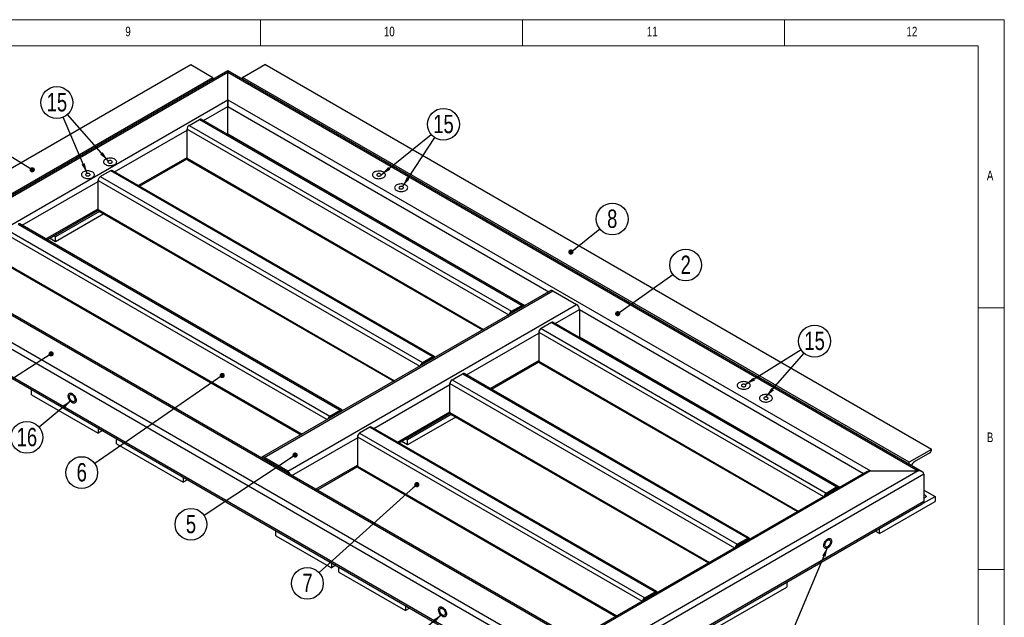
# Model space of a CAD drawing. Header units: millimetres. Extents: x 5 to 589, y 5 to 415.
# Tile 11 of 11: x 401 to 589, y 301 to 415. Entities that reach past the tile are written whole.
import ezdxf

# ---------------------------------------------------------------- set-up
doc = ezdxf.new("R2010")
doc.units = ezdxf.units.MM
doc.layers.add('NOTES', color=6, linetype='Continuous')
doc.layers.add('TRAIT-FORT', color=4, linetype='Continuous', lineweight=25)
doc.styles.add('SLDTEXTSTYLE0', font='TXT', dxfattribs={"width": 0.75})
doc.dimstyles.new('SLDDIMSTYLE2', dxfattribs={"dimtxt": 0.18, "dimasz": 1, "dimexe": 0, "dimexo": 0.0625, "dimgap": 0, "dimtad": 0, "dimtih": 1, "dimtoh": 1, "dimdec": 0, "dimrnd": 1e-09, "dimzin": 0, "dimdsep": 46, "dimtxsty": 'Standard', "dimblk1": 'DOT', "dimblk2": 'DOT', "dimsah": 1, "dimcen": 0.09, "dimadec": 0, "dimazin": 0, "dimtfac": 1, "dimtdec": 0, "dimtofl": 0, "dimtmove": 0, "dimatfit": 3, "dimldrblk": 'DOT', "dimfxl": 1, "dimfrac": 2, "dimtolj": 1, "dimtzin": 0, "dimarcsym": 0})
doc.dimstyles.new('SLDDIMSTYLE3', dxfattribs={"dimtxt": 0.18, "dimasz": 2, "dimexe": 0, "dimexo": 0.0625, "dimgap": 0, "dimtad": 0, "dimtih": 1, "dimtoh": 1, "dimdec": 0, "dimrnd": 1e-09, "dimzin": 0, "dimdsep": 46, "dimtxsty": 'Standard', "dimsah": 1, "dimcen": 0.09, "dimadec": 0, "dimazin": 0, "dimtfac": 2, "dimtdec": 0, "dimtofl": 0, "dimtmove": 0, "dimatfit": 3, "dimfxl": 1, "dimfrac": 2, "dimtolj": 1, "dimtzin": 0, "dimarcsym": 0})

# ---------------------------------------------------------------- blocks, each defined once
blk = doc.blocks.new('_Dot')
at = {"color": 0, "linetype": 'ByBlock', "lineweight": -2}
blk.add_line((-0.5, 0), (-1, 0), dxfattribs=at)
at = {"color": 0, "linetype": 'ByBlock', "const_width": 0.5}
blk.add_lwpolyline([(-0.25, 0, 1), (0.25, 0, 1)], format="xyb", close=True, dxfattribs=at)
blk = doc.blocks.new('SW_NOTE_4')
at = {"layer": 'NOTES', "color": 0}
blk.add_circle((2.47, 1.77), 3.04, dxfattribs=at)
at = {"layer": 'NOTES', "color": 0, "insert": (2.48, 3.58), "char_height": 3.5, "attachment_point": 2, "style": 'SLDTEXTSTYLE0'}
blk.add_mtext('2', dxfattribs=at)
blk = doc.blocks.new('SW_NOTE_7')
at = {"layer": 'NOTES', "color": 0}
blk.add_circle((-2.53, -1.68), 3.04, dxfattribs=at)
at = {"layer": 'NOTES', "color": 0, "insert": (-2.53, 0.13), "char_height": 3.5, "attachment_point": 2, "style": 'SLDTEXTSTYLE0'}
blk.add_mtext('5', dxfattribs=at)
blk = doc.blocks.new('SW_NOTE_8')
at = {"layer": 'NOTES', "color": 0}
blk.add_circle((-2.5, -1.73), 3.04, dxfattribs=at)
at = {"layer": 'NOTES', "color": 0, "insert": (-2.5, 0.08), "char_height": 3.5, "attachment_point": 2, "style": 'SLDTEXTSTYLE0'}
blk.add_mtext('6', dxfattribs=at)
blk = doc.blocks.new('SW_NOTE_9')
at = {"layer": 'NOTES', "color": 0}
blk.add_circle((2.38, 1.9), 3.04, dxfattribs=at)
at = {"layer": 'NOTES', "color": 0, "insert": (2.38, 3.71), "char_height": 3.5, "attachment_point": 2, "style": 'SLDTEXTSTYLE0'}
blk.add_mtext('8', dxfattribs=at)
blk = doc.blocks.new('SW_NOTE_11')
at = {"layer": 'NOTES', "color": 0}
blk.add_circle((-2.34, -1.95), 3.04, dxfattribs=at)
at = {"layer": 'NOTES', "color": 0, "insert": (-2.33, -0.13), "char_height": 3.5, "attachment_point": 2, "style": 'SLDTEXTSTYLE0'}
blk.add_mtext('16', dxfattribs=at)
blk = doc.blocks.new('SW_NOTE_13')
at = {"layer": 'NOTES', "color": 0}
blk.add_circle((-2.26, -2.04), 3.04, dxfattribs=at)
at = {"layer": 'NOTES', "color": 0, "insert": (-2.25, -0.22), "char_height": 3.5, "attachment_point": 2, "style": 'SLDTEXTSTYLE0'}
blk.add_mtext('7', dxfattribs=at)
blk = doc.blocks.new('SW_NOTE_15')
at = {"layer": 'NOTES', "color": 0}
blk.add_circle((2.36, 1.92), 3.04, dxfattribs=at)
at = {"layer": 'NOTES', "color": 0, "insert": (2.37, 3.73), "char_height": 3.5, "attachment_point": 2, "style": 'SLDTEXTSTYLE0'}
blk.add_mtext('15', dxfattribs=at)
blk = doc.blocks.new('SW_NOTE_16')
at = {"layer": 'NOTES', "color": 0}
blk.add_circle((-1.2, 2.8), 3.04, dxfattribs=at)
at = {"layer": 'NOTES', "color": 0, "insert": (-1.19, 4.61), "char_height": 3.5, "attachment_point": 2, "style": 'SLDTEXTSTYLE0'}
blk.add_mtext('15', dxfattribs=at)
blk = doc.blocks.new('SW_NOTE_17')
at = {"layer": 'NOTES', "color": 0}
blk.add_circle((2.58, 1.62), 3.04, dxfattribs=at)
at = {"layer": 'NOTES', "color": 0, "insert": (2.59, 3.43), "char_height": 3.5, "attachment_point": 2, "style": 'SLDTEXTSTYLE0'}
blk.add_mtext('15', dxfattribs=at)

msp = doc.modelspace()

# ---------------------------------------------------------------- linework, layer by layer
at = {"lineweight": 18}
for p, q in [((589, 415), (5, 415)), ((447, 410), (447, 415)), ((497, 415), (497, 410)), ((547, 410), (547, 415)), ((589, 5), (589, 415)), ((584, 410), (10, 410)), ((584, 10), (584, 410)), ((584, 360), (589, 360)), ((589, 310), (584, 310))]:
    msp.add_line(p, q, dxfattribs=at)
at = {"layer": 'TRAIT-FORT', "lineweight": 25}
for p, q in [((373.55, 371.72), (433.66, 406.42)), ((433.66, 406.42), (437.9, 403.97)), ((443.55, 403.97), (447.8, 406.42)), ((575.08, 332.94), (447.8, 406.42)), ((440.73, 405.22), (374.59, 367.04)), ((375.39, 367.23), (440.73, 404.95)), ((573.33, 328.67), (440.73, 405.22)), ((440.73, 404.95), (440.73, 405.22)), ((440.73, 405.22), (440.73, 404.95)), ((440.73, 404.95), (572.53, 328.86)), ((440.73, 399.72), (440.73, 404.95)), ((377.79, 369.27), (437.9, 403.97)), ((437.9, 403.58), (437.9, 403.97)), ((570.83, 330.49), (443.55, 403.97)), ((443.55, 403.58), (443.55, 403.97)), ((384.44, 367.23), (440.73, 399.72)), ((440.73, 399.72), (563.48, 328.86)), ((440.73, 398.42), (440.73, 399.72)), ((440.73, 399.72), (440.73, 398.42)), ((436.09, 395.74), (440.73, 398.42)), ((440.73, 393.19), (440.73, 398.42)), ((440.73, 398.42), (502.01, 363.04)), ((433.37, 394.82), (435.35, 395.97)), ((433.37, 394.82), (494.89, 359.31)), ((435.35, 395.97), (496.87, 360.45)), ((497.17, 360.48), (435.65, 396)), ((419.12, 385.94), (432.95, 393.93)), ((432.95, 388.54), (432.95, 394.09)), ((432.95, 394.09), (494.37, 358.63)), ((440.62, 393.13), (440.73, 393.19)), ((440.73, 393.07), (440.73, 393.19)), ((440.73, 393.19), (440.73, 393.07)), ((440.73, 393.19), (497.48, 360.42)), ((423.65, 383.33), (432.95, 388.7)), ((423.88, 383.2), (432.96, 388.43)), ((432.95, 388.54), (489.56, 355.85)), ((433.07, 388.26), (489.39, 355.75)), ((416.4, 385.03), (418.38, 386.17)), ((418.38, 386.17), (479.9, 350.66)), ((480.2, 350.69), (418.68, 386.2)), ((401.45, 375.74), (415.98, 384.13)), ((415.98, 378.74), (415.98, 384.29)), ((415.98, 384.29), (477.4, 348.83)), ((416.4, 385.03), (477.92, 349.51)), ((405.97, 373.13), (415.98, 378.9)), ((406.21, 372.99), (415.99, 378.64)), ((416.23, 378.39), (407.85, 373.55)), ((417.07, 377.9), (407.85, 372.58)), ((415.98, 378.74), (472.59, 346.06)), ((416.1, 378.46), (472.42, 345.95)), ((462.52, 340.48), (401, 375.99)), ((398.72, 374.82), (460.24, 339.31)), ((400.7, 375.96), (462.22, 340.45)), ((398.3, 374.09), (459.73, 338.63)), ((407.85, 372.58), (406.67, 373.26)), ((407.85, 373.55), (407.51, 373.75)), ((407.85, 372.58), (407.85, 373.55)), ((398.3, 368.53), (454.92, 335.85)), ((507.19, 291.14), (375.39, 367.23)), ((507.19, 296.36), (384.44, 367.23)), ((507.19, 296.64), (385.24, 367.04)), ((398.42, 368.26), (454.74, 335.75)), ((507.19, 289.83), (374.26, 366.58)), ((502.41, 363.27), (447.26, 331.43)), ((447.66, 331.39), (502.81, 363.23)), ((502.81, 363.23), (507.34, 360.62)), ((507.19, 284.61), (374.26, 361.35)), ((374.59, 360.89), (507.19, 284.34)), ((452.18, 328.78), (507.34, 360.62)), ((494.89, 359.31), (496.87, 360.45)), ((494.89, 359.06), (496.87, 360.21)), ((496.87, 360.21), (496.99, 360.14)), ((503.27, 356.96), (507.9, 359.64)), ((507.9, 359.64), (507.9, 354.41)), ((507.9, 359.64), (562.11, 328.34)), ((557.27, 325.79), (502.83, 357.22)), ((502.53, 357.19), (500.55, 356.04)), ((500.55, 356.04), (554.99, 324.61)), ((502.53, 357.19), (556.97, 325.76)), ((486.3, 347.16), (500.12, 355.15)), ((500.12, 355.31), (500.12, 349.76)), ((500.12, 355.31), (554.48, 323.93)), ((507.8, 354.35), (507.9, 354.41)), ((507.9, 354.41), (507.89, 354.29)), ((507.9, 354.41), (557.59, 325.73)), ((477.92, 349.51), (479.9, 350.66)), ((479.9, 350.41), (477.92, 349.27)), ((479.9, 350.41), (480.02, 350.34)), ((490.82, 344.55), (500.12, 349.92)), ((500.12, 349.76), (549.67, 321.15)), ((491.06, 344.42), (500.13, 349.66)), ((500.25, 349.48), (549.49, 321.05)), ((483.58, 346.25), (485.56, 347.39)), ((483.58, 346.25), (538.02, 314.82)), ((485.56, 347.39), (540, 315.96)), ((540.3, 315.99), (485.86, 347.42)), ((403.25, 343.39), (403.25, 344.34)), ((468.62, 336.96), (483.15, 345.35)), ((483.15, 339.96), (483.15, 345.51)), ((483.15, 345.51), (537.51, 314.13)), ((403.25, 343.39), (415.98, 336.04)), ((460.24, 339.31), (462.22, 340.45)), ((460.24, 339.06), (462.22, 340.21)), ((462.22, 340.21), (462.34, 340.14)), ((473.15, 334.35), (483.15, 340.12)), ((473.38, 334.21), (483.16, 339.86)), ((483.4, 339.61), (475.02, 334.78)), ((484.25, 339.12), (475.02, 333.8)), ((483.15, 339.96), (532.7, 311.36)), ((483.28, 339.69), (532.52, 311.26)), ((415.98, 337), (415.98, 336.04)), ((416.8, 336.52), (415.98, 336.04)), ((467.88, 337.19), (465.9, 336.04)), ((467.88, 337.19), (522.33, 305.75)), ((522.63, 305.78), (468.18, 337.21)), ((419.51, 334), (419.51, 334.95)), ((452.98, 327.93), (465.48, 335.14)), ((465.48, 335.31), (465.48, 329.75)), ((465.48, 335.31), (519.83, 303.93)), ((465.9, 336.04), (520.35, 304.61)), ((475.02, 334.78), (474.69, 334.97)), ((475.02, 333.8), (475.02, 334.78)), ((419.51, 334), (432.24, 326.65)), ((475.02, 333.8), (473.84, 334.48)), ((575.08, 332.94), (570.83, 330.49)), ((575.08, 332.78), (575.08, 332.94)), ((447.61, 331.03), (447.66, 331.06)), ((452.18, 328.78), (447.66, 331.39)), ((452.18, 328.45), (447.66, 331.06)), ((574.79, 332.29), (571.82, 330.57)), ((457.51, 325.32), (465.48, 329.92)), ((457.74, 325.18), (465.49, 329.65)), ((465.48, 329.75), (515.02, 301.15)), ((465.6, 329.48), (514.84, 301.05)), ((570.83, 330.11), (570.83, 330.49)), ((432.24, 327.61), (432.24, 326.65)), ((433.07, 327.13), (432.24, 326.65)), ((452.13, 328.42), (452.18, 328.45)), ((572.53, 328.86), (507.19, 291.14)), ((563.48, 328.86), (507.19, 296.36)), ((562.68, 328.67), (507.19, 296.64)), ((573.66, 328.2), (507.19, 289.83)), ((563.48, 328.86), (572.53, 328.86)), ((573.66, 328.2), (573.66, 322.98)), ((554.99, 324.61), (556.97, 325.76)), ((554.99, 324.37), (556.97, 325.51)), ((556.97, 325.51), (557.09, 325.44)), ((573.5, 322.64), (575.78, 323.96)), ((573.66, 325.18), (575.78, 323.96)), ((575.78, 323.96), (575.78, 322.98)), ((573.66, 322.98), (507.19, 284.61)), ((507.19, 284.34), (573.33, 322.52)), ((565.18, 316.86), (575.78, 322.98)), ((565.18, 316.86), (565.18, 317.81)), ((449.92, 316.45), (449.92, 317.4)), ((449.92, 316.45), (460.53, 310.32)), ((538.02, 314.82), (540, 315.96)), ((565.18, 316.86), (564.35, 317.33)), ((538.02, 314.57), (540, 315.71)), ((540, 315.71), (540.12, 315.64)), ((460.53, 311.28), (460.53, 310.32)), ((461.35, 310.8), (460.53, 310.32)), ((461.94, 309.51), (461.94, 310.46)), ((461.94, 309.51), (474.67, 302.16)), ((534.77, 299.3), (547.5, 306.65)), ((547.5, 307.6), (547.5, 306.65)), ((520.35, 304.61), (522.33, 305.75)), ((520.35, 304.37), (522.33, 305.51)), ((522.33, 305.51), (522.45, 305.44)), ((474.67, 303.11), (474.67, 302.16)), ((475.49, 302.64), (474.67, 302.16))]:
    msp.add_line(p, q, dxfattribs=at)
at = {"layer": 'TRAIT-FORT', "lineweight": 25, "flags": 128}
for points in [[(419.15, 387.34), (419.29, 387.43), (419.4, 387.54), (419.47, 387.65), (419.51, 387.77), (419.52, 387.89), (419.49, 388.01), (419.42, 388.13), (419.32, 388.24), (419.19, 388.34), (419.04, 388.42), (418.86, 388.48), (418.66, 388.53), (418.46, 388.56), (418.24, 388.57), (418.03, 388.56), (417.83, 388.52), (417.64, 388.47), (417.47, 388.4), (417.32, 388.31), (417.19, 388.21), (417.1, 388.1), (417.04, 387.98), (417.02, 387.86), (417.03, 387.74), (417.08, 387.62), (417.17, 387.51), (417.28, 387.41), (417.43, 387.32), (417.59, 387.24), (417.78, 387.18), (417.98, 387.15), (418.19, 387.13), (418.4, 387.13), (418.61, 387.15), (418.81, 387.2), (418.99, 387.26), (419.15, 387.34)], [(419.15, 387.34), (419.29, 387.43), (419.4, 387.54), (419.47, 387.65), (419.51, 387.77), (419.52, 387.89), (419.49, 388.01), (419.42, 388.13), (419.32, 388.24), (419.19, 388.34), (419.04, 388.42), (418.86, 388.48), (418.66, 388.53), (418.46, 388.56), (418.24, 388.57), (418.03, 388.56), (417.83, 388.52), (417.64, 388.47), (417.47, 388.4), (417.32, 388.31), (417.19, 388.21), (417.1, 388.1), (417.04, 387.98), (417.02, 387.86), (417.03, 387.74), (417.08, 387.62), (417.17, 387.51), (417.28, 387.41), (417.43, 387.32), (417.59, 387.24), (417.78, 387.18), (417.98, 387.15), (418.19, 387.13), (418.4, 387.13), (418.61, 387.15), (418.81, 387.2), (418.99, 387.26), (419.15, 387.34)], [(418.57, 387.67), (418.65, 387.73), (418.69, 387.8), (418.69, 387.87), (418.66, 387.95), (418.59, 388.01), (418.5, 388.06), (418.38, 388.08), (418.26, 388.09), (418.13, 388.08), (418.02, 388.04), (417.93, 387.99), (417.87, 387.93), (417.85, 387.86), (417.86, 387.78), (417.91, 387.72), (417.99, 387.66), (418.1, 387.62), (418.22, 387.6), (418.35, 387.61), (418.47, 387.63), (418.57, 387.67)], [(414.91, 384.89), (415.05, 384.98), (415.16, 385.09), (415.23, 385.2), (415.27, 385.32), (415.28, 385.44), (415.24, 385.57), (415.18, 385.68), (415.08, 385.79), (414.95, 385.89), (414.79, 385.97), (414.61, 386.04), (414.42, 386.08), (414.21, 386.11), (414, 386.12), (413.79, 386.11), (413.59, 386.07), (413.4, 386.02), (413.22, 385.95), (413.07, 385.86), (412.95, 385.76), (412.86, 385.65), (412.8, 385.54), (412.78, 385.41), (412.79, 385.29), (412.84, 385.17), (412.92, 385.06), (413.04, 384.96), (413.18, 384.87), (413.35, 384.79), (413.54, 384.73), (413.74, 384.7), (413.95, 384.68), (414.16, 384.68), (414.37, 384.7), (414.57, 384.75), (414.75, 384.81), (414.91, 384.89)], [(414.91, 384.89), (415.05, 384.98), (415.16, 385.09), (415.23, 385.2), (415.27, 385.32), (415.28, 385.44), (415.24, 385.57), (415.18, 385.68), (415.08, 385.79), (414.95, 385.89), (414.79, 385.97), (414.61, 386.04), (414.42, 386.08), (414.21, 386.11), (414, 386.12), (413.79, 386.11), (413.59, 386.07), (413.4, 386.02), (413.22, 385.95), (413.07, 385.86), (412.95, 385.76), (412.86, 385.65), (412.8, 385.54), (412.78, 385.41), (412.79, 385.29), (412.84, 385.17), (412.92, 385.06), (413.04, 384.96), (413.18, 384.87), (413.35, 384.79), (413.54, 384.73), (413.74, 384.7), (413.95, 384.68), (414.16, 384.68), (414.37, 384.7), (414.57, 384.75), (414.75, 384.81), (414.91, 384.89)], [(414.33, 385.22), (414.4, 385.28), (414.45, 385.35), (414.45, 385.43), (414.42, 385.5), (414.35, 385.56), (414.25, 385.61), (414.14, 385.64), (414.01, 385.64), (413.89, 385.63), (413.78, 385.6), (413.69, 385.54), (413.63, 385.48), (413.6, 385.41), (413.62, 385.33), (413.67, 385.27), (413.75, 385.21), (413.86, 385.17), (413.98, 385.15), (414.11, 385.16), (414.23, 385.18), (414.33, 385.22)], [(470.48, 384.85), (470.62, 384.95), (470.72, 385.05), (470.8, 385.17), (470.84, 385.29), (470.84, 385.41), (470.81, 385.53), (470.74, 385.65), (470.65, 385.76), (470.52, 385.85), (470.36, 385.94), (470.18, 386), (469.99, 386.05), (469.78, 386.08), (469.57, 386.09), (469.36, 386.07), (469.15, 386.04), (468.96, 385.99), (468.79, 385.92), (468.64, 385.83), (468.52, 385.73), (468.43, 385.62), (468.37, 385.5), (468.35, 385.38), (468.36, 385.26), (468.41, 385.14), (468.49, 385.03), (468.61, 384.92), (468.75, 384.83), (468.92, 384.76), (469.1, 384.7), (469.31, 384.66), (469.52, 384.64), (469.73, 384.65), (469.94, 384.67), (470.13, 384.71), (470.32, 384.77), (470.48, 384.85)], [(470.48, 384.85), (470.62, 384.95), (470.72, 385.05), (470.8, 385.17), (470.84, 385.29), (470.84, 385.41), (470.81, 385.53), (470.74, 385.65), (470.65, 385.76), (470.52, 385.85), (470.36, 385.94), (470.18, 386), (469.99, 386.05), (469.78, 386.08), (469.57, 386.09), (469.36, 386.07), (469.15, 386.04), (468.96, 385.99), (468.79, 385.92), (468.64, 385.83), (468.52, 385.73), (468.43, 385.62), (468.37, 385.5), (468.35, 385.38), (468.36, 385.26), (468.41, 385.14), (468.49, 385.03), (468.61, 384.92), (468.75, 384.83), (468.92, 384.76), (469.1, 384.7), (469.31, 384.66), (469.52, 384.64), (469.73, 384.65), (469.94, 384.67), (470.13, 384.71), (470.32, 384.77), (470.48, 384.85)], [(469.9, 385.19), (469.97, 385.25), (470.01, 385.32), (470.02, 385.39), (469.98, 385.46), (469.92, 385.52), (469.82, 385.57), (469.71, 385.6), (469.58, 385.61), (469.45, 385.6), (469.34, 385.56), (469.25, 385.51), (469.19, 385.45), (469.17, 385.37), (469.18, 385.3), (469.24, 385.23), (469.32, 385.18), (469.43, 385.14), (469.55, 385.12), (469.67, 385.12), (469.79, 385.15), (469.9, 385.19)], [(474.72, 382.4), (474.86, 382.5), (474.97, 382.6), (475.04, 382.72), (475.08, 382.84), (475.09, 382.96), (475.05, 383.08), (474.99, 383.2), (474.89, 383.31), (474.76, 383.4), (474.6, 383.49), (474.42, 383.55), (474.23, 383.6), (474.02, 383.63), (473.81, 383.64), (473.6, 383.62), (473.4, 383.59), (473.21, 383.54), (473.03, 383.47), (472.88, 383.38), (472.76, 383.28), (472.67, 383.17), (472.61, 383.05), (472.59, 382.93), (472.6, 382.81), (472.65, 382.69), (472.73, 382.58), (472.85, 382.47), (472.99, 382.38), (473.16, 382.31), (473.35, 382.25), (473.55, 382.21), (473.76, 382.19), (473.97, 382.2), (474.18, 382.22), (474.38, 382.26), (474.56, 382.33), (474.72, 382.4)], [(474.72, 382.4), (474.86, 382.5), (474.97, 382.6), (475.04, 382.72), (475.08, 382.84), (475.09, 382.96), (475.05, 383.08), (474.99, 383.2), (474.89, 383.31), (474.76, 383.4), (474.6, 383.49), (474.42, 383.55), (474.23, 383.6), (474.02, 383.63), (473.81, 383.64), (473.6, 383.62), (473.4, 383.59), (473.21, 383.54), (473.03, 383.47), (472.88, 383.38), (472.76, 383.28), (472.67, 383.17), (472.61, 383.05), (472.59, 382.93), (472.6, 382.81), (472.65, 382.69), (472.73, 382.58), (472.85, 382.47), (472.99, 382.38), (473.16, 382.31), (473.35, 382.25), (473.55, 382.21), (473.76, 382.19), (473.97, 382.2), (474.18, 382.22), (474.38, 382.26), (474.56, 382.33), (474.72, 382.4)], [(474.14, 382.74), (474.21, 382.8), (474.26, 382.87), (474.26, 382.94), (474.23, 383.01), (474.16, 383.07), (474.06, 383.12), (473.95, 383.15), (473.82, 383.16), (473.7, 383.15), (473.59, 383.11), (473.5, 383.06), (473.44, 383), (473.41, 382.92), (473.43, 382.85), (473.48, 382.78), (473.56, 382.73), (473.67, 382.69), (473.79, 382.67), (473.92, 382.67), (474.04, 382.7), (474.14, 382.74)], [(496.87, 360.45), (496.95, 360.49), (497.03, 360.51), (497.11, 360.51), (497.17, 360.48), (497.22, 360.44), (497.26, 360.38), (497.28, 360.31)], [(480.31, 350.51), (480.29, 350.58), (480.25, 350.64), (480.2, 350.69), (480.14, 350.71), (480.06, 350.71), (479.98, 350.69), (479.9, 350.66)], [(540.13, 344.65), (540.27, 344.74), (540.37, 344.84), (540.45, 344.96), (540.49, 345.08), (540.49, 345.2), (540.46, 345.32), (540.4, 345.44), (540.3, 345.55), (540.17, 345.64), (540.01, 345.73), (539.83, 345.79), (539.64, 345.84), (539.43, 345.87), (539.22, 345.88), (539.01, 345.86), (538.8, 345.83), (538.61, 345.78), (538.44, 345.71), (538.29, 345.62), (538.17, 345.52), (538.08, 345.41), (538.02, 345.29), (538, 345.17), (538.01, 345.05), (538.06, 344.93), (538.14, 344.82), (538.26, 344.71), (538.4, 344.62), (538.57, 344.55), (538.75, 344.49), (538.96, 344.45), (539.17, 344.44), (539.38, 344.44), (539.59, 344.46), (539.78, 344.5), (539.97, 344.57), (540.13, 344.65)], [(540.13, 344.65), (540.27, 344.74), (540.37, 344.84), (540.45, 344.96), (540.49, 345.08), (540.49, 345.2), (540.46, 345.32), (540.4, 345.44), (540.3, 345.55), (540.17, 345.64), (540.01, 345.73), (539.83, 345.79), (539.64, 345.84), (539.43, 345.87), (539.22, 345.88), (539.01, 345.86), (538.8, 345.83), (538.61, 345.78), (538.44, 345.71), (538.29, 345.62), (538.17, 345.52), (538.08, 345.41), (538.02, 345.29), (538, 345.17), (538.01, 345.05), (538.06, 344.93), (538.14, 344.82), (538.26, 344.71), (538.4, 344.62), (538.57, 344.55), (538.75, 344.49), (538.96, 344.45), (539.17, 344.44), (539.38, 344.44), (539.59, 344.46), (539.78, 344.5), (539.97, 344.57), (540.13, 344.65)], [(539.55, 344.98), (539.62, 345.04), (539.66, 345.11), (539.67, 345.18), (539.63, 345.25), (539.57, 345.32), (539.47, 345.36), (539.36, 345.39), (539.23, 345.4), (539.1, 345.39), (538.99, 345.35), (538.9, 345.3), (538.84, 345.24), (538.82, 345.17), (538.83, 345.09), (538.89, 345.03), (538.97, 344.97), (539.08, 344.93), (539.2, 344.91), (539.32, 344.91), (539.44, 344.94), (539.55, 344.98)], [(410.29, 343.16), (410.3, 343.31), (410.34, 343.45), (410.4, 343.55), (410.48, 343.63), (410.58, 343.68), (410.7, 343.69), (410.82, 343.68), (410.96, 343.63), (411.1, 343.55), (411.23, 343.44), (411.36, 343.31), (411.48, 343.16), (411.58, 343), (411.66, 342.82), (411.72, 342.65), (411.76, 342.47), (411.77, 342.31), (411.76, 342.16), (411.72, 342.03), (411.66, 341.92), (411.58, 341.84), (411.48, 341.79), (411.36, 341.78), (411.23, 341.79), (411.1, 341.84), (410.96, 341.92), (410.82, 342.03), (410.7, 342.16), (410.58, 342.31), (410.48, 342.48), (410.4, 342.65), (410.34, 342.83), (410.3, 343), (410.29, 343.16)], [(411.03, 343.59), (411.16, 343.5), (411.3, 343.38), (411.42, 343.24), (411.53, 343.08), (411.62, 342.91), (411.69, 342.73), (411.74, 342.56), (411.77, 342.39), (411.77, 342.23), (411.74, 342.09), (411.69, 341.97), (411.62, 341.88), (411.53, 341.81), (411.42, 341.78), (411.3, 341.78), (411.16, 341.81), (411.03, 341.88), (410.89, 341.97), (410.76, 342.09), (410.64, 342.23), (410.53, 342.39), (410.44, 342.56), (410.36, 342.74), (410.31, 342.91), (410.29, 343.08), (410.29, 343.24), (410.31, 343.38), (410.36, 343.5), (410.44, 343.59), (410.53, 343.66), (410.64, 343.69), (410.76, 343.69), (410.89, 343.66), (411.03, 343.59)], [(411.03, 343.35), (411.14, 343.27), (411.25, 343.16), (411.35, 343.04), (411.43, 342.9), (411.5, 342.75), (411.54, 342.6), (411.56, 342.46), (411.55, 342.33), (411.52, 342.23), (411.47, 342.14), (411.39, 342.08), (411.3, 342.05), (411.2, 342.06), (411.09, 342.09), (410.97, 342.16), (410.86, 342.25), (410.75, 342.37), (410.66, 342.5), (410.59, 342.65), (410.54, 342.79), (410.5, 342.94), (410.5, 343.07), (410.52, 343.19), (410.56, 343.29), (410.62, 343.37), (410.71, 343.41), (410.81, 343.42), (410.91, 343.4), (411.03, 343.35)], [(544.37, 342.2), (544.51, 342.29), (544.62, 342.4), (544.69, 342.51), (544.73, 342.63), (544.74, 342.75), (544.7, 342.87), (544.64, 342.99), (544.54, 343.1), (544.41, 343.19), (544.25, 343.28), (544.07, 343.34), (543.88, 343.39), (543.67, 343.42), (543.46, 343.43), (543.25, 343.42), (543.05, 343.38), (542.86, 343.33), (542.68, 343.26), (542.53, 343.17), (542.41, 343.07), (542.32, 342.96), (542.26, 342.84), (542.24, 342.72), (542.25, 342.6), (542.3, 342.48), (542.38, 342.37), (542.5, 342.27), (542.64, 342.18), (542.81, 342.1), (543, 342.04), (543.2, 342), (543.41, 341.99), (543.62, 341.99), (543.83, 342.01), (544.03, 342.06), (544.21, 342.12), (544.37, 342.2)], [(544.37, 342.2), (544.51, 342.29), (544.62, 342.4), (544.69, 342.51), (544.73, 342.63), (544.74, 342.75), (544.7, 342.87), (544.64, 342.99), (544.54, 343.1), (544.41, 343.19), (544.25, 343.28), (544.07, 343.34), (543.88, 343.39), (543.67, 343.42), (543.46, 343.43), (543.25, 343.42), (543.05, 343.38), (542.86, 343.33), (542.68, 343.26), (542.53, 343.17), (542.41, 343.07), (542.32, 342.96), (542.26, 342.84), (542.24, 342.72), (542.25, 342.6), (542.3, 342.48), (542.38, 342.37), (542.5, 342.27), (542.64, 342.18), (542.81, 342.1), (543, 342.04), (543.2, 342), (543.41, 341.99), (543.62, 341.99), (543.83, 342.01), (544.03, 342.06), (544.21, 342.12), (544.37, 342.2)], [(543.79, 342.53), (543.86, 342.59), (543.91, 342.66), (543.91, 342.73), (543.88, 342.8), (543.81, 342.87), (543.71, 342.91), (543.6, 342.94), (543.47, 342.95), (543.35, 342.94), (543.24, 342.9), (543.15, 342.85), (543.09, 342.79), (543.06, 342.72), (543.08, 342.64), (543.13, 342.58), (543.21, 342.52), (543.32, 342.48), (543.44, 342.46), (543.57, 342.47), (543.69, 342.49), (543.79, 342.53)], [(462.22, 340.45), (462.31, 340.49), (462.38, 340.51), (462.46, 340.5), (462.52, 340.48), (462.58, 340.44), (462.61, 340.37), (462.64, 340.31)], [(556.97, 325.76), (557.06, 325.79), (557.14, 325.81), (557.21, 325.81), (557.27, 325.79), (557.33, 325.74), (557.37, 325.68), (557.39, 325.61)], [(573.96, 324.13), (574.04, 324.07), (574.08, 324), (574.08, 323.93), (574.05, 323.86), (573.98, 323.8), (573.89, 323.75), (573.77, 323.72), (573.66, 323.71)], [(540, 315.96), (540.09, 316), (540.17, 316.01), (540.24, 316.01), (540.3, 315.99), (540.36, 315.94), (540.4, 315.88), (540.42, 315.81)], [(555.28, 315.84), (555.41, 315.9), (555.55, 315.93), (555.67, 315.93), (555.78, 315.9), (555.87, 315.84), (555.94, 315.74), (555.99, 315.63), (556.02, 315.48), (556.02, 315.33), (555.99, 315.16), (555.94, 314.98), (555.87, 314.8), (555.78, 314.63), (555.67, 314.47), (555.55, 314.33), (555.41, 314.21), (555.28, 314.12), (555.14, 314.06), (555.01, 314.02), (554.89, 314.02), (554.78, 314.06), (554.69, 314.12), (554.61, 314.21), (554.56, 314.33), (554.54, 314.47), (554.54, 314.63), (554.56, 314.8), (554.61, 314.98), (554.69, 315.15), (554.78, 315.32), (554.89, 315.48), (555.01, 315.62), (555.14, 315.74), (555.28, 315.84)], [(555.28, 315.84), (555.41, 315.9), (555.55, 315.93), (555.67, 315.93), (555.78, 315.9), (555.87, 315.84), (555.94, 315.74), (555.99, 315.63), (556.02, 315.48), (556.02, 315.33), (555.99, 315.16), (555.94, 314.98), (555.87, 314.8), (555.78, 314.63), (555.67, 314.47), (555.55, 314.33), (555.41, 314.21), (555.28, 314.12), (555.14, 314.06), (555.01, 314.02), (554.89, 314.02), (554.78, 314.06), (554.69, 314.12), (554.61, 314.21), (554.56, 314.33), (554.54, 314.47), (554.54, 314.63), (554.56, 314.8), (554.61, 314.98), (554.69, 315.15), (554.78, 315.32), (554.89, 315.48), (555.01, 315.62), (555.14, 315.74), (555.28, 315.84)], [(555.28, 315.59), (555.39, 315.64), (555.5, 315.66), (555.6, 315.65), (555.68, 315.61), (555.75, 315.54), (555.79, 315.44), (555.81, 315.32), (555.8, 315.18), (555.77, 315.04), (555.72, 314.89), (555.64, 314.74), (555.55, 314.61), (555.45, 314.5), (555.33, 314.4), (555.22, 314.34), (555.11, 314.3), (555, 314.3), (554.91, 314.32), (554.84, 314.38), (554.78, 314.47), (554.75, 314.58), (554.75, 314.71), (554.77, 314.85), (554.81, 314.99), (554.87, 315.14), (554.96, 315.28), (555.05, 315.41), (555.16, 315.51), (555.28, 315.59)], [(522.33, 305.75), (522.41, 305.79), (522.49, 305.81), (522.56, 305.81), (522.63, 305.78), (522.68, 305.74), (522.72, 305.68), (522.74, 305.61)], [(481, 302.34), (481.01, 302.49), (481.05, 302.63), (481.11, 302.73), (481.19, 302.81), (481.29, 302.86), (481.41, 302.87), (481.54, 302.86), (481.67, 302.81), (481.81, 302.73), (481.94, 302.62), (482.07, 302.49), (482.19, 302.34), (482.29, 302.18), (482.37, 302), (482.43, 301.83), (482.47, 301.65), (482.48, 301.49), (482.47, 301.34), (482.43, 301.21), (482.37, 301.1), (482.29, 301.02), (482.19, 300.97), (482.07, 300.96), (481.94, 300.97), (481.81, 301.02), (481.67, 301.1), (481.54, 301.21), (481.41, 301.34), (481.29, 301.49), (481.19, 301.65), (481.11, 301.83), (481.05, 302.01), (481.01, 302.18), (481, 302.34)], [(481.74, 302.77), (481.87, 302.68), (482.01, 302.56), (482.13, 302.42), (482.24, 302.26), (482.33, 302.09), (482.4, 301.91), (482.45, 301.74), (482.48, 301.57), (482.48, 301.41), (482.45, 301.27), (482.4, 301.15), (482.33, 301.06), (482.24, 300.99), (482.13, 300.96), (482.01, 300.96), (481.87, 300.99), (481.74, 301.06), (481.6, 301.15), (481.47, 301.27), (481.35, 301.41), (481.24, 301.57), (481.15, 301.74), (481.07, 301.92), (481.02, 302.09), (481, 302.26), (481, 302.42), (481.02, 302.56), (481.07, 302.68), (481.15, 302.77), (481.24, 302.84), (481.35, 302.87), (481.47, 302.87), (481.6, 302.84), (481.74, 302.77)], [(481.74, 302.53), (481.85, 302.45), (481.96, 302.34), (482.06, 302.22), (482.14, 302.08), (482.21, 301.93), (482.25, 301.78), (482.27, 301.64), (482.26, 301.51), (482.23, 301.4), (482.18, 301.32), (482.1, 301.26), (482.01, 301.23), (481.91, 301.24), (481.8, 301.27), (481.68, 301.34), (481.57, 301.43), (481.47, 301.55), (481.37, 301.68), (481.3, 301.83), (481.25, 301.97), (481.22, 302.12), (481.21, 302.25), (481.23, 302.37), (481.27, 302.47), (481.33, 302.55), (481.42, 302.59), (481.52, 302.6), (481.62, 302.58), (481.74, 302.53)]]:
    msp.add_lwpolyline(points, dxfattribs=at)
at = {"layer": 'TRAIT-FORT', "lineweight": 25}
for centre, radius, start, end in [((433.87, 394.05), 0.922, 122.6055, 177.3945), ((435.53, 395.72), 0.302, 65.6929, 125.6176), ((433.24, 388.5), 0.296, 173.7012, 234.9867), ((418.56, 385.92), 0.302, 65.6929, 125.6176), ((416.9, 384.25), 0.922, 122.6055, 177.3945), ((416.27, 378.71), 0.296, 173.7012, 234.9867), ((400.88, 375.72), 0.302, 65.6929, 125.6176), ((502.58, 362.9), 0.402, 54.3824, 114.3071), ((495.39, 358.53), 0.929, 122.6422, 170.0334), ((496.95, 360.11), 0.13, 33.8972, 129.6476), ((506.67, 359.58), 1.23, 2.6055, 57.3945), ((495.14, 358.67), 0.463, 122.6926, 162.1348), ((502.7, 356.94), 0.302, 65.6929, 125.6176), ((501.04, 355.27), 0.922, 122.6055, 177.3945), ((479.98, 350.31), 0.13, 33.8972, 129.6476), ((500.41, 349.72), 0.288, 172.7442, 235.9436), ((478.43, 348.72), 0.941, 122.9676, 169.708), ((478.17, 348.88), 0.463, 122.6926, 162.1348), ((484.07, 345.47), 0.922, 122.6055, 177.3945), ((485.73, 347.14), 0.302, 65.6929, 125.6176), ((460.74, 338.53), 0.929, 122.6422, 170.0334), ((460.49, 338.67), 0.463, 122.6926, 162.1348), ((462.31, 340.11), 0.13, 33.8972, 129.6476), ((483.45, 339.93), 0.296, 173.7012, 234.9867), ((468.06, 336.94), 0.302, 65.6929, 125.6176), ((466.4, 335.27), 0.922, 122.6055, 177.3945), ((574.46, 332.8), 0.615, 302.6055, 357.3945), ((447.44, 331.12), 0.345, 50.2915, 148.5442), ((447.53, 330.88), 0.221, 55.8385, 98.9469), ((465.76, 329.72), 0.288, 172.7442, 235.9436), ((572.51, 329.52), 1.26, 123.0793, 164.977), ((451.51, 327.74), 1.24, 16.971, 57.3038), ((451.89, 327.98), 0.553, 35.7589, 58.3392), ((557.06, 325.41), 0.13, 33.8972, 129.6476), ((555.5, 323.83), 0.929, 122.6422, 170.0334), ((555.25, 323.98), 0.463, 122.6926, 162.1348), ((573.67, 323.58), 0.622, 62.1722, 90.9317), ((538.53, 314.03), 0.929, 122.6422, 170.0334), ((538.27, 314.18), 0.463, 122.6926, 162.1348), ((540.09, 315.61), 0.13, 33.8972, 129.6476), ((520.85, 303.83), 0.929, 122.6422, 170.0334), ((522.41, 305.41), 0.13, 33.8972, 129.6476), ((520.6, 303.98), 0.463, 122.6926, 162.1348)]:
    msp.add_arc(centre, radius, start, end, dxfattribs=at)
for centre, start_param, end_param in [((563.48, 328.2), 1.570796, 2.356113), ((563.48, 328.2), 1.570796, 2.356113), ((572.53, 328.2), 0, 1.570796), ((572.53, 328.2), 0, 1.570796), ((572.53, 322.98), 5.497706, 6.283185), ((572.53, 322.98), 5.497706, 6.283185)]:
    msp.add_ellipse(centre, major_axis=(1.13, 0), ratio=0.577382, start_param=start_param, end_param=end_param, dxfattribs=at)

# ---------------------------------------------------------------- block references
at = {"layer": 'NOTES'}
for name, p in [('SW_NOTE_16', (409.3, 396.37)), ('SW_NOTE_15', (479.55, 393.1)), ('SW_NOTE_9', (511.76, 375.03)), ('SW_NOTE_4', (525.69, 366.37)), ('SW_NOTE_17', (550.19, 351.99)), ('SW_NOTE_11', (404.71, 337.18)), ('SW_NOTE_8', (415.35, 330.24)), ('SW_NOTE_7', (436.23, 320.31)), ('SW_NOTE_13', (458.19, 309.4))]:
    msp.add_blockref(name, p, dxfattribs=at)

# ---------------------------------------------------------------- texts
at = {"layer": 'NOTES', "attachment_point": 1, "style": 'SLDTEXTSTYLE0'}
for s, insert, char_height in [('9', (421.17, 413.67), 1.85), ('10', (470.54, 413.67), 1.852), ('11', (520.75, 413.67), 1.852), ('12', (570.33, 413.67), 1.852), ('A', (585.67, 386.17), 1.85), ('B', (585.67, 336.17), 1.85)]:
    msp.add_mtext(s, dxfattribs=dict(at, insert=insert, char_height=char_height))

# ---------------------------------------------------------------- leaders
at = {"layer": 'NOTES'}
for points, dimstyle in [([(417.93, 387.99), (410.11, 396.88)], 'SLDDIMSTYLE3'), ([(413.9, 385.63), (409.3, 396.37)], 'SLDDIMSTYLE3'), ([(470.02, 385.36), (479.55, 393.1)], 'SLDDIMSTYLE3'), ([(474.1, 383.11), (480.25, 392.47)], 'SLDDIMSTYLE3'), ([(403.4, 386.33), (396.96, 390.26)], 'SLDDIMSTYLE2'), ([(506.25, 370.63), (511.76, 375.03)], 'SLDDIMSTYLE2'), ([(515.18, 358.86), (525.69, 366.37)], 'SLDDIMSTYLE2'), ([(407.01, 351.18), (395.05, 343.5)], 'SLDDIMSTYLE2'), ([(539.55, 345.33), (550.19, 351.99)], 'SLDDIMSTYLE3'), ([(543.46, 342.95), (550.77, 351.32)], 'SLDDIMSTYLE3'), ([(439.67, 347.05), (415.35, 330.24)], 'SLDDIMSTYLE2'), ([(410.83, 342.28), (404.71, 337.18)], 'SLDDIMSTYLE3'), ([(453.59, 331.86), (436.23, 320.31)], 'SLDDIMSTYLE2'), ([(476.84, 326.21), (458.19, 309.4)], 'SLDDIMSTYLE2'), ([(555.32, 314.39), (548.22, 297.52)], 'SLDDIMSTYLE3'), ([(481.61, 301.39), (475.46, 296.27)], 'SLDDIMSTYLE3')]:
    msp.add_leader(points, dimstyle=dimstyle, dxfattribs=at)

doc.saveas('drawing.dxf')
